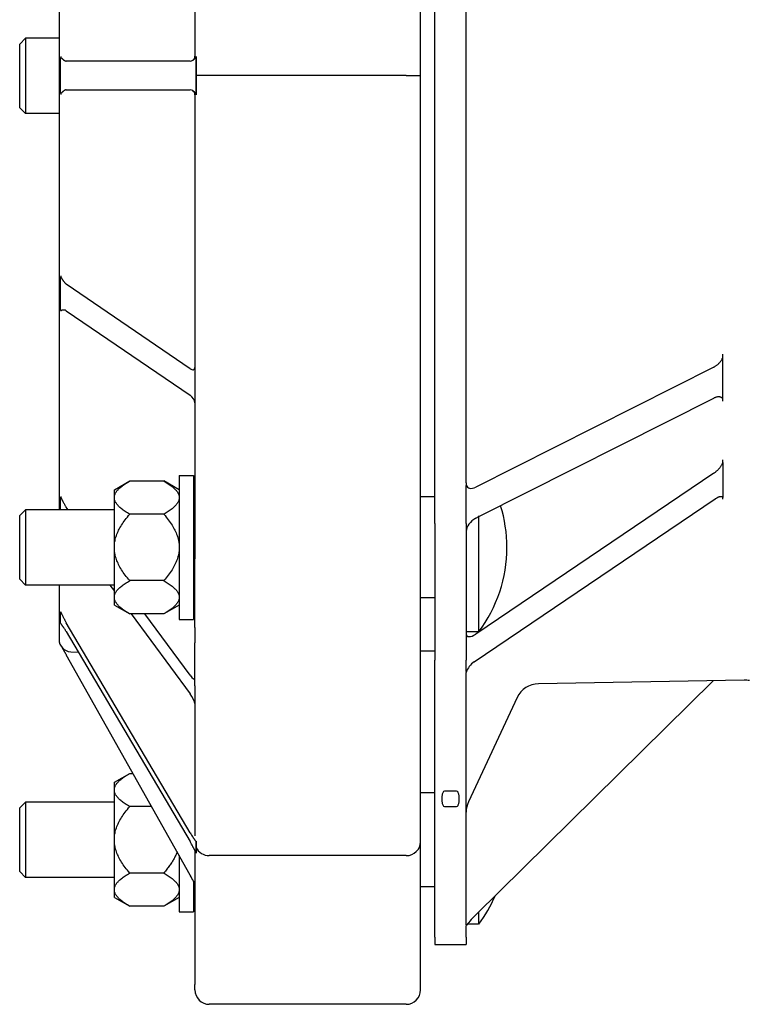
# Model space of a CAD drawing. Header units: millimetres. Extents: x 681 to 4927, y 238 to 1406.
# Tile 1 of 10: x 681 to 832, y 523 to 728. Entities that reach past the tile are written whole.
import ezdxf

# ---------------------------------------------------------------- set-up
doc = ezdxf.new("R2010")
doc.units = ezdxf.units.MM
doc.layers.add('DETAIL', color=2, linetype='Continuous')

msp = doc.modelspace()

# ---------------------------------------------------------------- linework, layer by layer
at = {"layer": 'DETAIL'}
for p, q in [((717.73, 817.17), (717.73, 720.45)), ((764.73, 716.45), (764.73, 817.17)), ((767.73, 623.08), (767.73, 810)), ((689.43, 807.12), (689.43, 625.92)), ((774.23, 631.5), (774.23, 801.4)), ((681.23, 722.99), (682.45, 724.21)), ((681.23, 709.73), (681.23, 722.99)), ((682.45, 724.21), (682.45, 708.51)), ((689.43, 724.21), (682.45, 724.21)), ((689.76, 716.45), (689.76, 720.19)), ((716.73, 719.45), (690.93, 719.45)), ((717.97, 716.45), (717.97, 720.23)), ((689.76, 712.7), (689.76, 716.45)), ((717.97, 712.66), (717.97, 716.45)), ((720.73, 716.45), (717.97, 716.45)), ((761.73, 716.45), (720.73, 716.45)), ((761.73, 716.45), (764.73, 716.45)), ((764.73, 615.72), (764.73, 716.45)), ((690.93, 713.45), (716.73, 713.45)), ((717.73, 712.45), (717.73, 615.72)), ((681.23, 709.73), (682.45, 708.51)), ((689.43, 708.51), (682.45, 708.51)), ((689.76, 670.97), (689.76, 674.43)), ((716.73, 655.33), (690.93, 672.95)), ((689.76, 667.51), (689.76, 670.97)), ((690.93, 667.4), (716.73, 649.78)), ((827.73, 657.74), (827.73, 658.34)), ((827.73, 653.38), (827.73, 657.74)), ((825.84, 655.67), (776.23, 630.65)), ((827.73, 649.01), (827.73, 653.38)), ((777.02, 624.55), (825.84, 649.18)), ((827.73, 648.54), (827.73, 649.01)), ((827.73, 635.79), (827.73, 636.33)), ((827.73, 635.79), (827.73, 632.04)), ((714.45, 633.07), (714.45, 603.07)), ((714.45, 633.07), (717.45, 633.07)), ((717.45, 633.07), (717.45, 603.07)), ((825.85, 633.55), (776.23, 599.99)), ((700.95, 630.07), (704.15, 631.92)), ((704.15, 631.92), (711.25, 631.92)), ((714.45, 630.07), (711.25, 631.92)), ((774.27, 631.06), (774.23, 630.98)), ((774.23, 623.08), (774.23, 630.98)), ((827.73, 632.04), (827.73, 628.45)), ((689.76, 626.09), (689.76, 628.52)), ((700.95, 628.67), (700.95, 630.07)), ((700.95, 628.23), (700.95, 628.67)), ((700.95, 618.51), (700.95, 628.23)), ((767.73, 628.61), (764.73, 628.61)), ((775.93, 594.21), (826.14, 628.18)), ((827.73, 628.12), (827.73, 628.45)), ((689.76, 625.92), (689.76, 626.09)), ((691.32, 625.92), (690.93, 626.45)), ((681.23, 624.7), (682.45, 625.92)), ((681.23, 611.44), (681.23, 624.7)), ((682.45, 625.92), (682.45, 610.22)), ((700.95, 625.92), (682.45, 625.92)), ((711.25, 624.99), (704.15, 624.99)), ((717.73, 625.92), (717.45, 625.92)), ((776.23, 624.15), (776.64, 624.36)), ((776.84, 624.6), (776.84, 621.21)), ((767.73, 623.08), (767.73, 594.55)), ((774.23, 623.08), (774.23, 594.55)), ((776.84, 621.21), (776.84, 600.47)), ((700.95, 617.63), (700.95, 618.51)), ((700.95, 607.9), (700.95, 617.63)), ((717.73, 601.39), (717.73, 615.72)), ((764.73, 601.39), (764.73, 615.72)), ((681.23, 611.44), (682.45, 610.22)), ((700.95, 610.22), (682.45, 610.22)), ((689.43, 610.22), (689.43, 598.88)), ((700.02, 610.22), (700.95, 608.95)), ((711.25, 611.14), (704.15, 611.14)), ((717.73, 610.22), (717.45, 610.22)), ((700.95, 607.46), (700.95, 607.9)), ((700.95, 606.06), (700.95, 607.46)), ((700.95, 606.06), (704.15, 604.22)), ((714.45, 606.06), (711.25, 604.22)), ((767.73, 607.53), (764.73, 607.53)), ((689.76, 603.43), (689.76, 604.59)), ((711.25, 604.22), (704.15, 604.22)), ((704.44, 604.22), (716.73, 587.54)), ((716.73, 591.44), (707.31, 604.22)), ((689.76, 602.28), (689.76, 603.43)), ((716.73, 558.58), (690.93, 602.38)), ((714.45, 603.07), (717.45, 603.07)), ((690.93, 600.53), (716.73, 556.73)), ((717.73, 601.39), (717.73, 598.15)), ((764.73, 598.15), (764.73, 601.39)), ((776.84, 600.47), (774.65, 600.47)), ((717.73, 589.19), (717.73, 598.15)), ((764.73, 589.19), (764.73, 598.15)), ((716.73, 549.77), (690.93, 595.67)), ((691.86, 596.31), (693.47, 596.22)), ((767.73, 596.45), (764.73, 596.45)), ((767.73, 536.79), (767.73, 594.55)), ((774.23, 592.19), (774.23, 594.55)), ((774.29, 592.16), (774.23, 592.19)), ((774.23, 539.42), (774.23, 592)), ((717.73, 589.19), (717.73, 557.96)), ((764.73, 556.67), (764.73, 589.19)), ((825.69, 590.27), (776.23, 541.46)), ((832.18, 590.38), (789.28, 589.63)), ((784.84, 586.75), (774.7, 565.01)), ((700.95, 569.12), (704.15, 570.97)), ((704.15, 570.97), (704.81, 570.97)), ((700.95, 567.72), (700.95, 569.12)), ((700.95, 567.29), (700.95, 567.72)), ((700.95, 557.56), (700.95, 567.29)), ((767.73, 566.93), (764.73, 566.93)), ((772.23, 567.27), (769.73, 567.27)), ((681.23, 563.75), (682.45, 564.97)), ((682.45, 564.97), (682.45, 549.27)), ((700.95, 564.97), (682.45, 564.97)), ((681.23, 550.49), (681.23, 563.75)), ((708.71, 564.04), (704.15, 564.04)), ((769.73, 564.05), (772.23, 564.05)), ((700.95, 556.68), (700.95, 557.56)), ((700.95, 546.95), (700.95, 556.68)), ((717.97, 555.56), (717.97, 556.73)), ((764.73, 526.93), (764.73, 556.67)), ((717.73, 554.86), (717.73, 526.93)), ((717.97, 554.39), (717.97, 555.56)), ((714.45, 553.82), (714.45, 542.12)), ((761.73, 553.82), (720.73, 553.82)), ((681.23, 550.49), (682.45, 549.27)), ((711.25, 550.19), (704.15, 550.19)), ((700.95, 549.27), (682.45, 549.27)), ((717.45, 548.46), (717.45, 542.12)), ((700.95, 546.51), (700.95, 546.95)), ((700.95, 545.12), (700.95, 546.51)), ((767.73, 547.31), (764.73, 547.31)), ((700.95, 545.12), (704.15, 543.27)), ((714.45, 545.12), (711.25, 543.27)), ((711.25, 543.27), (704.15, 543.27)), ((714.45, 542.12), (717.45, 542.12)), ((776.84, 542.07), (776.84, 539.52)), ((774.3, 539.24), (774.23, 539.2)), ((774.23, 536.79), (774.23, 539.2)), ((776.84, 539.52), (774.48, 539.52)), ((767.73, 536.79), (767.73, 535.32)), ((774.23, 536.79), (774.23, 535.32)), ((767.73, 535.32), (774.23, 535.32)), ((717.73, 525.82), (717.73, 526.93)), ((764.73, 525.82), (764.73, 526.93)), ((761.73, 522.82), (720.73, 522.82))]:
    msp.add_line(p, q, dxfattribs=at)
at = {"layer": 'DETAIL', "flags": 128}
for points in [[(689.8, 720.43), (689.8, 720.42), (689.8, 720.41), (689.8, 720.4), (689.8, 720.39), (689.8, 720.38), (689.8, 720.37), (689.79, 720.36), (689.79, 720.35), (689.79, 720.34), (689.79, 720.33), (689.79, 720.32), (689.79, 720.31), (689.79, 720.3), (689.78, 720.29), (689.78, 720.28), (689.78, 720.27), (689.78, 720.26), (689.78, 720.25), (689.77, 720.24), (689.77, 720.23), (689.77, 720.22), (689.77, 720.21), (689.76, 720.2), (689.76, 720.19)], [(689.76, 720.19), (689.79, 720.18), (689.82, 720.17), (689.85, 720.15), (689.89, 720.13), (689.92, 720.1), (689.96, 720.07), (689.99, 720.04), (690.03, 720), (690.08, 719.96), (690.12, 719.92), (690.17, 719.87), (690.21, 719.83), (690.26, 719.79), (690.31, 719.74), (690.36, 719.7), (690.42, 719.66), (690.47, 719.62), (690.53, 719.58), (690.58, 719.55), (690.65, 719.52), (690.71, 719.49), (690.78, 719.47), (690.85, 719.45), (690.93, 719.45)], [(717.28, 719.61), (717.32, 719.64), (717.35, 719.66), (717.39, 719.69), (717.42, 719.72), (717.46, 719.74), (717.49, 719.77), (717.52, 719.8), (717.55, 719.83), (717.59, 719.86), (717.62, 719.89), (717.65, 719.92), (717.68, 719.95), (717.71, 719.98), (717.74, 720), (717.76, 720.03), (717.79, 720.06), (717.82, 720.08), (717.84, 720.11), (717.86, 720.13), (717.89, 720.16), (717.91, 720.18), (717.93, 720.2), (717.95, 720.22), (717.97, 720.23)], [(717.97, 720.23), (717.97, 720.24), (717.97, 720.25), (717.97, 720.26), (717.97, 720.27), (717.97, 720.28), (717.98, 720.28), (717.98, 720.29), (717.98, 720.3), (717.98, 720.31), (717.98, 720.32), (717.98, 720.33), (717.98, 720.34), (717.98, 720.35), (717.98, 720.35), (717.98, 720.36), (717.98, 720.37), (717.98, 720.38), (717.98, 720.39), (717.98, 720.4), (717.98, 720.41), (717.98, 720.42), (717.98, 720.42), (717.98, 720.43), (717.98, 720.44)], [(717.98, 719.45), (717.98, 719.32), (717.98, 719.2), (717.98, 719.07), (717.98, 718.95), (717.98, 718.82), (717.98, 718.7), (717.98, 718.57), (717.98, 718.45), (717.98, 718.32), (717.98, 718.2), (717.98, 718.07), (717.97, 717.95), (717.97, 717.82), (717.97, 717.7), (717.97, 717.57), (717.97, 717.45), (717.97, 717.32), (717.97, 717.2), (717.97, 717.07), (717.97, 716.95), (717.97, 716.82), (717.97, 716.7), (717.97, 716.57), (717.97, 716.45)], [(717.98, 720.44), (717.98, 720.4), (717.98, 720.36), (717.98, 720.32), (717.98, 720.28), (717.98, 720.23), (717.98, 720.19), (717.98, 720.15), (717.98, 720.11), (717.98, 720.07), (717.98, 720.03), (717.98, 719.99), (717.98, 719.94), (717.98, 719.9), (717.98, 719.86), (717.98, 719.82), (717.98, 719.78), (717.98, 719.74), (717.98, 719.7), (717.98, 719.65), (717.98, 719.61), (717.98, 719.57), (717.98, 719.53), (717.98, 719.49), (717.98, 719.45)], [(717.97, 716.45), (717.97, 716.32), (717.97, 716.2), (717.97, 716.07), (717.97, 715.95), (717.97, 715.82), (717.97, 715.7), (717.97, 715.57), (717.97, 715.45), (717.97, 715.32), (717.97, 715.2), (717.97, 715.07), (717.97, 714.95), (717.98, 714.82), (717.98, 714.7), (717.98, 714.57), (717.98, 714.45), (717.98, 714.32), (717.98, 714.2), (717.98, 714.07), (717.98, 713.95), (717.98, 713.82), (717.98, 713.7), (717.98, 713.57), (717.98, 713.45)], [(690.93, 713.45), (690.86, 713.44), (690.8, 713.43), (690.74, 713.42), (690.68, 713.39), (690.62, 713.36), (690.56, 713.33), (690.5, 713.29), (690.44, 713.25), (690.38, 713.21), (690.33, 713.17), (690.28, 713.12), (690.23, 713.08), (690.18, 713.03), (690.13, 712.98), (690.08, 712.94), (690.04, 712.9), (690, 712.86), (689.96, 712.83), (689.92, 712.79), (689.89, 712.77), (689.85, 712.74), (689.82, 712.73), (689.79, 712.71), (689.76, 712.7)], [(689.76, 712.7), (689.76, 712.69), (689.77, 712.68), (689.77, 712.67), (689.77, 712.66), (689.77, 712.66), (689.78, 712.65), (689.78, 712.64), (689.78, 712.63), (689.78, 712.62), (689.78, 712.61), (689.79, 712.6), (689.79, 712.59), (689.79, 712.58), (689.79, 712.57), (689.79, 712.56), (689.79, 712.55), (689.79, 712.54), (689.8, 712.53), (689.8, 712.52), (689.8, 712.51), (689.8, 712.5), (689.8, 712.48), (689.8, 712.47), (689.8, 712.46)], [(717.97, 712.66), (717.95, 712.68), (717.93, 712.7), (717.91, 712.72), (717.89, 712.74), (717.86, 712.76), (717.84, 712.78), (717.82, 712.81), (717.79, 712.84), (717.76, 712.86), (717.74, 712.89), (717.71, 712.92), (717.68, 712.95), (717.65, 712.98), (717.62, 713.01), (717.59, 713.04), (717.55, 713.07), (717.52, 713.09), (717.49, 713.12), (717.46, 713.15), (717.42, 713.18), (717.39, 713.21), (717.35, 713.23), (717.32, 713.26), (717.28, 713.28)], [(717.98, 712.45), (717.98, 712.46), (717.98, 712.47), (717.98, 712.48), (717.98, 712.49), (717.98, 712.5), (717.98, 712.51), (717.98, 712.51), (717.98, 712.52), (717.98, 712.53), (717.98, 712.54), (717.98, 712.55), (717.98, 712.56), (717.98, 712.57), (717.98, 712.58), (717.98, 712.58), (717.98, 712.59), (717.98, 712.6), (717.98, 712.61), (717.97, 712.62), (717.97, 712.63), (717.97, 712.64), (717.97, 712.64), (717.97, 712.65), (717.97, 712.66)], [(717.98, 713.45), (717.98, 713.41), (717.98, 713.36), (717.98, 713.32), (717.98, 713.28), (717.98, 713.24), (717.98, 713.2), (717.98, 713.16), (717.98, 713.12), (717.98, 713.07), (717.98, 713.03), (717.98, 712.99), (717.98, 712.95), (717.98, 712.91), (717.98, 712.87), (717.98, 712.83), (717.98, 712.78), (717.98, 712.74), (717.98, 712.7), (717.98, 712.66), (717.98, 712.62), (717.98, 712.58), (717.98, 712.54), (717.98, 712.49), (717.98, 712.45)], [(689.8, 674.65), (689.8, 674.64), (689.8, 674.63), (689.8, 674.62), (689.8, 674.61), (689.8, 674.61), (689.8, 674.6), (689.79, 674.59), (689.79, 674.58), (689.79, 674.57), (689.79, 674.56), (689.79, 674.55), (689.79, 674.54), (689.79, 674.53), (689.78, 674.52), (689.78, 674.51), (689.78, 674.5), (689.78, 674.49), (689.78, 674.49), (689.77, 674.48), (689.77, 674.47), (689.77, 674.46), (689.77, 674.45), (689.76, 674.44), (689.76, 674.43)], [(689.76, 674.43), (689.79, 674.4), (689.82, 674.37), (689.85, 674.33), (689.89, 674.29), (689.92, 674.24), (689.96, 674.19), (689.99, 674.13), (690.03, 674.07), (690.08, 674), (690.12, 673.93), (690.17, 673.86), (690.21, 673.79), (690.26, 673.72), (690.31, 673.64), (690.36, 673.57), (690.42, 673.49), (690.47, 673.42), (690.53, 673.35), (690.58, 673.27), (690.65, 673.2), (690.71, 673.13), (690.78, 673.06), (690.85, 673), (690.93, 672.95)], [(690.93, 667.4), (690.86, 667.44), (690.8, 667.48), (690.74, 667.5), (690.68, 667.52), (690.62, 667.54), (690.56, 667.55), (690.5, 667.56), (690.44, 667.56), (690.38, 667.56), (690.33, 667.55), (690.28, 667.55), (690.23, 667.54), (690.18, 667.53), (690.13, 667.52), (690.08, 667.51), (690.04, 667.5), (690, 667.5), (689.96, 667.49), (689.92, 667.49), (689.89, 667.49), (689.85, 667.49), (689.82, 667.49), (689.79, 667.5), (689.76, 667.51)], [(689.76, 667.51), (689.76, 667.51), (689.77, 667.5), (689.77, 667.49), (689.77, 667.48), (689.77, 667.47), (689.78, 667.46), (689.78, 667.45), (689.78, 667.44), (689.78, 667.43), (689.78, 667.42), (689.79, 667.41), (689.79, 667.4), (689.79, 667.4), (689.79, 667.39), (689.79, 667.38), (689.79, 667.37), (689.79, 667.36), (689.8, 667.35), (689.8, 667.34), (689.8, 667.33), (689.8, 667.32), (689.8, 667.31), (689.8, 667.3), (689.8, 667.29)], [(825.84, 655.67), (825.94, 655.73), (826.04, 655.78), (826.14, 655.84), (826.24, 655.91), (826.34, 655.98), (826.44, 656.05), (826.53, 656.12), (826.63, 656.2), (826.72, 656.28), (826.81, 656.37), (826.9, 656.46), (826.98, 656.55), (827.06, 656.64), (827.14, 656.73), (827.22, 656.83), (827.29, 656.92), (827.36, 657.02), (827.42, 657.12), (827.48, 657.22), (827.54, 657.32), (827.59, 657.43), (827.64, 657.53), (827.69, 657.64), (827.73, 657.74)], [(827.73, 649.01), (827.68, 649.08), (827.63, 649.15), (827.58, 649.21), (827.52, 649.26), (827.45, 649.3), (827.38, 649.34), (827.31, 649.37), (827.24, 649.4), (827.16, 649.42), (827.08, 649.44), (827, 649.45), (826.91, 649.45), (826.83, 649.45), (826.74, 649.45), (826.66, 649.44), (826.57, 649.43), (826.48, 649.41), (826.39, 649.39), (826.3, 649.36), (826.21, 649.33), (826.12, 649.3), (826.03, 649.26), (825.93, 649.22), (825.84, 649.18)], [(825.85, 633.55), (825.95, 633.62), (826.05, 633.7), (826.15, 633.77), (826.25, 633.85), (826.34, 633.94), (826.44, 634.02), (826.54, 634.11), (826.63, 634.2), (826.72, 634.29), (826.81, 634.39), (826.9, 634.48), (826.98, 634.58), (827.06, 634.68), (827.14, 634.78), (827.22, 634.88), (827.29, 634.98), (827.36, 635.08), (827.42, 635.18), (827.48, 635.28), (827.54, 635.38), (827.59, 635.48), (827.64, 635.59), (827.69, 635.69), (827.73, 635.79)], [(700.95, 628.67), (700.97, 628.8), (701, 628.93), (701.04, 629.06), (701.09, 629.19), (701.15, 629.32), (701.22, 629.45), (701.3, 629.58), (701.39, 629.71), (701.48, 629.84), (701.59, 629.97), (701.71, 630.1), (701.83, 630.24), (701.97, 630.37), (702.12, 630.5), (702.27, 630.64), (702.44, 630.77), (702.62, 630.91), (702.8, 631.05), (703, 631.19), (703.21, 631.33), (703.43, 631.48), (703.66, 631.62), (703.9, 631.77), (704.15, 631.92)], [(711.25, 631.92), (711.5, 631.77), (711.75, 631.62), (711.98, 631.48), (712.19, 631.33), (712.4, 631.19), (712.6, 631.05), (712.79, 630.91), (712.96, 630.77), (713.13, 630.64), (713.28, 630.5), (713.43, 630.37), (713.57, 630.24), (713.69, 630.1), (713.81, 629.97), (713.92, 629.84), (714.01, 629.71), (714.1, 629.58), (714.18, 629.45), (714.25, 629.32), (714.31, 629.19), (714.36, 629.06), (714.4, 628.93), (714.43, 628.8), (714.45, 628.67)], [(689.8, 628.67), (689.8, 628.67), (689.8, 628.66), (689.8, 628.65), (689.8, 628.65), (689.8, 628.64), (689.8, 628.63), (689.79, 628.63), (689.79, 628.62), (689.79, 628.62), (689.79, 628.61), (689.79, 628.6), (689.79, 628.6), (689.79, 628.59), (689.78, 628.58), (689.78, 628.58), (689.78, 628.57), (689.78, 628.56), (689.78, 628.56), (689.77, 628.55), (689.77, 628.55), (689.77, 628.54), (689.77, 628.53), (689.76, 628.53), (689.76, 628.52)], [(689.76, 628.52), (689.79, 628.47), (689.82, 628.42), (689.85, 628.37), (689.89, 628.31), (689.92, 628.24), (689.96, 628.17), (689.99, 628.1), (690.03, 628.02), (690.08, 627.94), (690.12, 627.85), (690.17, 627.76), (690.21, 627.67), (690.26, 627.58), (690.31, 627.48), (690.36, 627.38), (690.42, 627.28), (690.47, 627.19), (690.53, 627.09), (690.58, 626.98), (690.65, 626.88), (690.71, 626.77), (690.78, 626.66), (690.85, 626.56), (690.93, 626.45)], [(704.15, 624.99), (703.9, 625.14), (703.66, 625.29), (703.43, 625.43), (703.21, 625.57), (703, 625.72), (702.8, 625.86), (702.62, 625.99), (702.44, 626.13), (702.27, 626.27), (702.12, 626.4), (701.97, 626.54), (701.83, 626.67), (701.71, 626.8), (701.59, 626.94), (701.48, 627.07), (701.39, 627.2), (701.3, 627.33), (701.22, 627.46), (701.15, 627.59), (701.09, 627.72), (701.04, 627.85), (701, 627.98), (700.97, 628.1), (700.95, 628.23)], [(714.45, 628.23), (714.43, 628.1), (714.4, 627.98), (714.36, 627.85), (714.31, 627.72), (714.25, 627.59), (714.18, 627.46), (714.1, 627.33), (714.01, 627.2), (713.92, 627.07), (713.81, 626.94), (713.69, 626.8), (713.57, 626.67), (713.43, 626.54), (713.28, 626.4), (713.13, 626.27), (712.96, 626.13), (712.79, 625.99), (712.6, 625.86), (712.4, 625.72), (712.19, 625.57), (711.98, 625.43), (711.75, 625.29), (711.5, 625.14), (711.25, 624.99)], [(827.73, 628.45), (827.69, 628.49), (827.65, 628.53), (827.6, 628.56), (827.55, 628.58), (827.49, 628.6), (827.43, 628.62), (827.37, 628.62), (827.31, 628.63), (827.24, 628.63), (827.18, 628.62), (827.11, 628.61), (827.04, 628.6), (826.97, 628.58), (826.89, 628.56), (826.82, 628.53), (826.75, 628.51), (826.67, 628.48), (826.6, 628.44), (826.52, 628.4), (826.44, 628.36), (826.37, 628.32), (826.29, 628.28), (826.21, 628.23), (826.14, 628.18)], [(700.95, 618.51), (700.97, 618.76), (701, 619.02), (701.04, 619.28), (701.09, 619.54), (701.15, 619.8), (701.22, 620.06), (701.3, 620.32), (701.39, 620.58), (701.48, 620.84), (701.59, 621.1), (701.71, 621.37), (701.83, 621.63), (701.97, 621.9), (702.12, 622.17), (702.27, 622.44), (702.44, 622.71), (702.62, 622.98), (702.8, 623.26), (703, 623.54), (703.21, 623.82), (703.43, 624.11), (703.66, 624.4), (703.9, 624.69), (704.15, 624.99)], [(711.25, 624.99), (711.5, 624.69), (711.75, 624.4), (711.98, 624.11), (712.19, 623.82), (712.4, 623.54), (712.6, 623.26), (712.79, 622.98), (712.96, 622.71), (713.13, 622.44), (713.28, 622.17), (713.43, 621.9), (713.57, 621.63), (713.69, 621.37), (713.81, 621.1), (713.92, 620.84), (714.01, 620.58), (714.1, 620.32), (714.18, 620.06), (714.25, 619.8), (714.31, 619.54), (714.36, 619.28), (714.4, 619.02), (714.43, 618.76), (714.45, 618.51)], [(776.84, 624.6), (776.85, 624.6), (776.86, 624.59), (776.86, 624.59), (776.87, 624.59), (776.88, 624.59), (776.89, 624.59), (776.89, 624.58), (776.9, 624.58), (776.91, 624.58), (776.92, 624.58), (776.92, 624.58), (776.93, 624.57), (776.94, 624.57), (776.94, 624.57), (776.95, 624.57), (776.96, 624.57), (776.97, 624.56), (776.97, 624.56), (776.98, 624.56), (776.99, 624.56), (777, 624.55), (777, 624.55), (777.01, 624.55), (777.02, 624.55)], [(704.15, 611.14), (703.9, 611.44), (703.66, 611.73), (703.43, 612.02), (703.21, 612.31), (703, 612.59), (702.8, 612.87), (702.62, 613.15), (702.44, 613.42), (702.27, 613.7), (702.12, 613.97), (701.97, 614.24), (701.83, 614.5), (701.71, 614.77), (701.59, 615.03), (701.48, 615.29), (701.39, 615.55), (701.3, 615.81), (701.22, 616.07), (701.15, 616.33), (701.09, 616.59), (701.04, 616.85), (701, 617.11), (700.97, 617.37), (700.95, 617.63)], [(714.45, 617.63), (714.43, 617.37), (714.4, 617.11), (714.36, 616.85), (714.31, 616.59), (714.25, 616.33), (714.18, 616.07), (714.1, 615.81), (714.01, 615.55), (713.92, 615.29), (713.81, 615.03), (713.69, 614.77), (713.57, 614.5), (713.43, 614.24), (713.28, 613.97), (713.13, 613.7), (712.96, 613.42), (712.79, 613.15), (712.6, 612.87), (712.4, 612.59), (712.19, 612.31), (711.98, 612.02), (711.75, 611.73), (711.5, 611.44), (711.25, 611.14)], [(700.95, 607.9), (700.97, 608.03), (701, 608.16), (701.04, 608.29), (701.09, 608.42), (701.15, 608.54), (701.22, 608.67), (701.3, 608.8), (701.39, 608.93), (701.48, 609.07), (701.59, 609.2), (701.71, 609.33), (701.83, 609.46), (701.97, 609.59), (702.12, 609.73), (702.27, 609.86), (702.44, 610), (702.62, 610.14), (702.8, 610.28), (703, 610.42), (703.21, 610.56), (703.43, 610.7), (703.66, 610.85), (703.9, 610.99), (704.15, 611.14)], [(711.25, 611.14), (711.5, 610.99), (711.75, 610.85), (711.98, 610.7), (712.19, 610.56), (712.4, 610.42), (712.6, 610.28), (712.79, 610.14), (712.96, 610), (713.13, 609.86), (713.28, 609.73), (713.43, 609.59), (713.57, 609.46), (713.69, 609.33), (713.81, 609.2), (713.92, 609.07), (714.01, 608.93), (714.1, 608.8), (714.18, 608.67), (714.25, 608.54), (714.31, 608.42), (714.36, 608.29), (714.4, 608.16), (714.43, 608.03), (714.45, 607.9)], [(704.15, 604.22), (703.9, 604.36), (703.66, 604.51), (703.43, 604.66), (703.21, 604.8), (703, 604.94), (702.8, 605.08), (702.62, 605.22), (702.44, 605.36), (702.27, 605.49), (702.12, 605.63), (701.97, 605.76), (701.83, 605.9), (701.71, 606.03), (701.59, 606.16), (701.48, 606.29), (701.39, 606.42), (701.3, 606.55), (701.22, 606.68), (701.15, 606.81), (701.09, 606.94), (701.04, 607.07), (701, 607.2), (700.97, 607.33), (700.95, 607.46)], [(714.45, 607.46), (714.43, 607.33), (714.4, 607.2), (714.36, 607.07), (714.31, 606.94), (714.25, 606.81), (714.18, 606.68), (714.1, 606.55), (714.01, 606.42), (713.92, 606.29), (713.81, 606.16), (713.69, 606.03), (713.57, 605.9), (713.43, 605.76), (713.28, 605.63), (713.13, 605.49), (712.96, 605.36), (712.79, 605.22), (712.6, 605.08), (712.4, 604.94), (712.19, 604.8), (711.98, 604.66), (711.75, 604.51), (711.5, 604.36), (711.25, 604.22)], [(689.8, 604.66), (689.8, 604.66), (689.8, 604.66), (689.8, 604.65), (689.8, 604.65), (689.8, 604.65), (689.8, 604.64), (689.79, 604.64), (689.79, 604.64), (689.79, 604.64), (689.79, 604.63), (689.79, 604.63), (689.79, 604.63), (689.79, 604.62), (689.78, 604.62), (689.78, 604.62), (689.78, 604.61), (689.78, 604.61), (689.78, 604.61), (689.77, 604.61), (689.77, 604.6), (689.77, 604.6), (689.77, 604.6), (689.76, 604.59), (689.76, 604.59)], [(689.76, 604.59), (689.79, 604.53), (689.82, 604.48), (689.85, 604.42), (689.89, 604.35), (689.92, 604.29), (689.96, 604.22), (689.99, 604.14), (690.03, 604.07), (690.08, 603.98), (690.12, 603.89), (690.17, 603.8), (690.21, 603.71), (690.26, 603.61), (690.31, 603.52), (690.36, 603.42), (690.42, 603.31), (690.47, 603.21), (690.53, 603.1), (690.58, 602.99), (690.65, 602.88), (690.71, 602.75), (690.78, 602.63), (690.85, 602.51), (690.93, 602.38)], [(690.93, 600.53), (690.86, 600.63), (690.8, 600.73), (690.74, 600.83), (690.68, 600.93), (690.62, 601.03), (690.56, 601.12), (690.5, 601.21), (690.44, 601.29), (690.38, 601.37), (690.33, 601.45), (690.28, 601.53), (690.23, 601.6), (690.18, 601.67), (690.13, 601.74), (690.08, 601.8), (690.04, 601.86), (690, 601.92), (689.96, 601.98), (689.92, 602.03), (689.89, 602.08), (689.85, 602.13), (689.82, 602.18), (689.79, 602.23), (689.76, 602.28)], [(689.8, 602.22), (689.8, 602.22), (689.8, 602.22), (689.8, 602.22), (689.8, 602.21), (689.8, 602.21), (689.8, 602.21), (689.8, 602.21), (689.8, 602.21), (689.8, 602.21), (689.8, 602.21), (689.8, 602.21), (689.8, 602.21), (689.8, 602.21), (689.8, 602.21), (689.8, 602.21), (689.8, 602.21), (689.8, 602.21), (689.8, 602.21), (689.8, 602.2), (689.8, 602.2), (689.8, 602.2), (689.8, 602.2), (689.8, 602.2), (689.8, 602.2)], [(774.66, 600.47), (774.62, 600.47), (774.59, 600.47), (774.56, 600.47), (774.53, 600.47), (774.5, 600.47), (774.47, 600.47), (774.44, 600.47), (774.42, 600.48), (774.4, 600.48), (774.38, 600.48), (774.36, 600.48), (774.34, 600.49), (774.32, 600.49), (774.3, 600.5), (774.29, 600.5), (774.28, 600.5), (774.27, 600.51), (774.26, 600.51), (774.25, 600.52), (774.24, 600.53), (774.24, 600.53), (774.23, 600.54), (774.23, 600.55), (774.23, 600.55)], [(690.03, 597.23), (690.05, 597.18), (690.08, 597.13), (690.11, 597.08), (690.14, 597.03), (690.17, 596.98), (690.21, 596.92), (690.24, 596.87), (690.27, 596.81), (690.3, 596.75), (690.34, 596.7), (690.37, 596.64), (690.41, 596.57), (690.45, 596.51), (690.48, 596.45), (690.52, 596.38), (690.56, 596.32), (690.6, 596.24), (690.64, 596.17), (690.69, 596.09), (690.73, 596.01), (690.78, 595.93), (690.83, 595.85), (690.88, 595.76), (690.93, 595.67)], [(700.95, 567.72), (700.97, 567.85), (701, 567.98), (701.04, 568.11), (701.09, 568.24), (701.15, 568.37), (701.22, 568.5), (701.3, 568.63), (701.39, 568.76), (701.48, 568.89), (701.59, 569.02), (701.71, 569.15), (701.83, 569.29), (701.97, 569.42), (702.12, 569.55), (702.27, 569.69), (702.44, 569.83), (702.62, 569.96), (702.8, 570.1), (703, 570.24), (703.21, 570.38), (703.43, 570.53), (703.66, 570.67), (703.9, 570.82), (704.15, 570.97)], [(704.15, 564.04), (703.9, 564.19), (703.66, 564.34), (703.43, 564.48), (703.21, 564.63), (703, 564.77), (702.8, 564.91), (702.62, 565.05), (702.44, 565.18), (702.27, 565.32), (702.12, 565.46), (701.97, 565.59), (701.83, 565.72), (701.71, 565.86), (701.59, 565.99), (701.48, 566.12), (701.39, 566.25), (701.3, 566.38), (701.22, 566.51), (701.15, 566.64), (701.09, 566.77), (701.04, 566.9), (701, 567.03), (700.97, 567.16), (700.95, 567.29)], [(769.73, 567.27), (769.52, 567.16), (769.43, 567.03), (769.36, 566.9), (769.31, 566.76), (769.27, 566.63), (769.23, 566.49), (769.21, 566.35), (769.19, 566.2), (769.17, 566.06), (769.16, 565.93), (769.15, 565.79), (769.15, 565.66), (769.15, 565.53), (769.16, 565.39), (769.17, 565.25), (769.19, 565.11), (769.21, 564.97), (769.23, 564.83), (769.27, 564.69), (769.31, 564.55), (769.36, 564.42), (769.43, 564.29), (769.52, 564.16), (769.73, 564.05)], [(772.23, 564.05), (772.44, 564.16), (772.54, 564.29), (772.6, 564.42), (772.65, 564.55), (772.7, 564.69), (772.73, 564.83), (772.76, 564.97), (772.78, 565.11), (772.79, 565.25), (772.8, 565.39), (772.81, 565.53), (772.81, 565.66), (772.81, 565.79), (772.8, 565.93), (772.79, 566.06), (772.78, 566.2), (772.76, 566.35), (772.73, 566.49), (772.7, 566.63), (772.65, 566.76), (772.6, 566.9), (772.54, 567.03), (772.44, 567.16), (772.23, 567.27)], [(700.95, 557.56), (700.97, 557.82), (701, 558.07), (701.04, 558.33), (701.09, 558.59), (701.15, 558.85), (701.22, 559.11), (701.3, 559.37), (701.39, 559.63), (701.48, 559.89), (701.59, 560.15), (701.71, 560.42), (701.83, 560.68), (701.97, 560.95), (702.12, 561.22), (702.27, 561.49), (702.44, 561.76), (702.62, 562.04), (702.8, 562.31), (703, 562.59), (703.21, 562.88), (703.43, 563.16), (703.66, 563.45), (703.9, 563.75), (704.15, 564.04)], [(704.15, 550.19), (703.9, 550.49), (703.66, 550.78), (703.43, 551.07), (703.21, 551.36), (703, 551.64), (702.8, 551.92), (702.62, 552.2), (702.44, 552.48), (702.27, 552.75), (702.12, 553.02), (701.97, 553.29), (701.83, 553.55), (701.71, 553.82), (701.59, 554.08), (701.48, 554.34), (701.39, 554.61), (701.3, 554.87), (701.22, 555.13), (701.15, 555.39), (701.09, 555.64), (701.04, 555.9), (701, 556.16), (700.97, 556.42), (700.95, 556.68)], [(717.28, 557.7), (717.32, 557.65), (717.35, 557.6), (717.39, 557.54), (717.42, 557.49), (717.46, 557.44), (717.49, 557.39), (717.53, 557.35), (717.56, 557.3), (717.59, 557.25), (717.62, 557.21), (717.65, 557.17), (717.68, 557.12), (717.71, 557.08), (717.74, 557.04), (717.77, 557), (717.8, 556.97), (717.82, 556.93), (717.85, 556.9), (717.87, 556.87), (717.89, 556.84), (717.91, 556.81), (717.93, 556.78), (717.95, 556.75), (717.97, 556.73)], [(717.97, 556.73), (717.97, 556.73), (717.97, 556.73), (717.97, 556.74), (717.97, 556.74), (717.97, 556.75), (717.98, 556.75), (717.98, 556.75), (717.98, 556.76), (717.98, 556.76), (717.98, 556.77), (717.98, 556.77), (717.98, 556.77), (717.98, 556.78), (717.98, 556.78), (717.98, 556.78), (717.98, 556.79), (717.98, 556.79), (717.98, 556.79), (717.98, 556.8), (717.98, 556.8), (717.98, 556.8), (717.98, 556.81), (717.98, 556.81), (717.98, 556.81)], [(717.98, 556.5), (717.98, 556.46), (717.98, 556.42), (717.98, 556.38), (717.98, 556.34), (717.98, 556.3), (717.98, 556.26), (717.98, 556.22), (717.98, 556.18), (717.98, 556.14), (717.98, 556.11), (717.98, 556.07), (717.97, 556.03), (717.97, 555.99), (717.97, 555.95), (717.97, 555.91), (717.97, 555.87), (717.97, 555.83), (717.97, 555.79), (717.97, 555.75), (717.97, 555.71), (717.97, 555.67), (717.97, 555.63), (717.97, 555.6), (717.97, 555.56)], [(717.98, 556.81), (717.98, 556.8), (717.98, 556.78), (717.98, 556.77), (717.98, 556.76), (717.98, 556.75), (717.98, 556.73), (717.98, 556.72), (717.98, 556.71), (717.98, 556.69), (717.98, 556.68), (717.98, 556.67), (717.98, 556.65), (717.98, 556.64), (717.98, 556.63), (717.98, 556.62), (717.98, 556.6), (717.98, 556.59), (717.98, 556.58), (717.98, 556.56), (717.98, 556.55), (717.98, 556.54), (717.98, 556.52), (717.98, 556.51), (717.98, 556.5)], [(714.01, 554.6), (713.95, 554.43), (713.88, 554.25), (713.81, 554.08), (713.73, 553.9), (713.65, 553.73), (713.57, 553.55), (713.48, 553.37), (713.38, 553.19), (713.28, 553.02), (713.18, 552.84), (713.07, 552.65), (712.96, 552.47), (712.85, 552.29), (712.72, 552.11), (712.6, 551.92), (712.47, 551.73), (712.33, 551.55), (712.19, 551.36), (712.05, 551.17), (711.9, 550.98), (711.75, 550.78), (711.59, 550.59), (711.42, 550.39), (711.25, 550.19)], [(717.97, 554.39), (717.95, 554.42), (717.93, 554.46), (717.91, 554.5), (717.89, 554.55), (717.86, 554.6), (717.84, 554.64), (717.82, 554.69), (717.79, 554.74), (717.76, 554.8), (717.74, 554.85), (717.71, 554.91), (717.68, 554.97), (717.65, 555.03), (717.62, 555.09), (717.59, 555.15), (717.55, 555.21), (717.52, 555.28), (717.49, 555.34), (717.46, 555.41), (717.42, 555.48), (717.39, 555.54), (717.35, 555.61), (717.32, 555.68), (717.28, 555.75)], [(717.97, 555.56), (717.97, 555.52), (717.97, 555.48), (717.97, 555.44), (717.97, 555.4), (717.97, 555.37), (717.97, 555.33), (717.97, 555.29), (717.97, 555.25), (717.97, 555.22), (717.97, 555.18), (717.97, 555.14), (717.97, 555.1), (717.98, 555.06), (717.98, 555.03), (717.98, 554.99), (717.98, 554.95), (717.98, 554.91), (717.98, 554.87), (717.98, 554.83), (717.98, 554.8), (717.98, 554.76), (717.98, 554.72), (717.98, 554.68), (717.98, 554.64)], [(717.98, 554.34), (717.98, 554.35), (717.98, 554.35), (717.98, 554.35), (717.98, 554.35), (717.98, 554.35), (717.98, 554.36), (717.98, 554.36), (717.98, 554.36), (717.98, 554.36), (717.98, 554.37), (717.98, 554.37), (717.98, 554.37), (717.98, 554.37), (717.98, 554.37), (717.98, 554.37), (717.98, 554.38), (717.98, 554.38), (717.98, 554.38), (717.97, 554.38), (717.97, 554.38), (717.97, 554.38), (717.97, 554.38), (717.97, 554.39), (717.97, 554.39)], [(717.98, 554.64), (717.98, 554.63), (717.98, 554.62), (717.98, 554.61), (717.98, 554.59), (717.98, 554.58), (717.98, 554.57), (717.98, 554.56), (717.98, 554.54), (717.98, 554.53), (717.98, 554.52), (717.98, 554.51), (717.98, 554.49), (717.98, 554.48), (717.98, 554.47), (717.98, 554.46), (717.98, 554.44), (717.98, 554.43), (717.98, 554.42), (717.98, 554.41), (717.98, 554.39), (717.98, 554.38), (717.98, 554.37), (717.98, 554.35), (717.98, 554.34)], [(700.95, 546.95), (700.97, 547.08), (701, 547.21), (701.04, 547.34), (701.09, 547.47), (701.15, 547.6), (701.22, 547.73), (701.3, 547.86), (701.39, 547.99), (701.48, 548.12), (701.59, 548.25), (701.71, 548.38), (701.83, 548.51), (701.97, 548.65), (702.12, 548.78), (702.27, 548.92), (702.44, 549.05), (702.62, 549.19), (702.8, 549.33), (703, 549.47), (703.21, 549.61), (703.43, 549.75), (703.66, 549.9), (703.9, 550.04), (704.15, 550.19)], [(711.25, 550.19), (711.5, 550.04), (711.75, 549.9), (711.98, 549.75), (712.19, 549.61), (712.4, 549.47), (712.6, 549.33), (712.79, 549.19), (712.96, 549.05), (713.13, 548.92), (713.28, 548.78), (713.43, 548.65), (713.57, 548.51), (713.69, 548.38), (713.81, 548.25), (713.92, 548.12), (714.01, 547.99), (714.1, 547.86), (714.18, 547.73), (714.25, 547.6), (714.31, 547.47), (714.36, 547.34), (714.4, 547.21), (714.43, 547.08), (714.45, 546.95)], [(704.15, 543.27), (703.9, 543.42), (703.66, 543.56), (703.43, 543.71), (703.21, 543.85), (703, 543.99), (702.8, 544.13), (702.62, 544.27), (702.44, 544.41), (702.27, 544.55), (702.12, 544.68), (701.97, 544.81), (701.83, 544.95), (701.71, 545.08), (701.59, 545.21), (701.48, 545.34), (701.39, 545.47), (701.3, 545.6), (701.22, 545.73), (701.15, 545.86), (701.09, 545.99), (701.04, 546.12), (701, 546.25), (700.97, 546.38), (700.95, 546.51)], [(714.45, 546.51), (714.43, 546.38), (714.4, 546.25), (714.36, 546.12), (714.31, 545.99), (714.25, 545.86), (714.18, 545.73), (714.1, 545.6), (714.01, 545.47), (713.92, 545.34), (713.81, 545.21), (713.69, 545.08), (713.57, 544.95), (713.43, 544.81), (713.28, 544.68), (713.13, 544.55), (712.96, 544.41), (712.79, 544.27), (712.6, 544.13), (712.4, 543.99), (712.19, 543.85), (711.98, 543.71), (711.75, 543.56), (711.5, 543.42), (711.25, 543.27)]]:
    msp.add_lwpolyline(points, dxfattribs=at)
at = {"layer": 'DETAIL'}
for centre, radius, start, end in [((716.73, 720.45), 1, 270, 303.3124), ((716.73, 720.45), 1, 303.3124, 0), ((716.73, 712.45), 1, 56.6876, 90), ((716.73, 712.45), 1, 0, 56.6876), ((753.43, 618.05), 29.3, 0.0357, 17.3017), ((753.43, 618.08), 29.3, 323.0366, 359.9643), ((692, 598.88), 2.57, 180, 266.7074), ((789.37, 584.64), 5, 91, 155), ((832.35, 580.38), 10, 84.6373, 91), ((779.23, 562.9), 5, 155, 180), ((753.43, 557.14), 29.3, 323.0366, 336.602), ((720.73, 525.82), 3, 180, 270), ((761.73, 525.82), 3, 270, 0)]:
    msp.add_arc(centre, radius, start, end, dxfattribs=at)
for centre, major_axis, ratio, start_param, end_param in [((716.73, 656.25), (-0.85, 1.07), 0.496345, 2.130144, 3.700941), ((716.73, 648.86), (-0.85, 1.07), 0.496345, 3.700941, 5.271737), ((776.23, 631.5), (0, -2.31), 0.866025, 4.712389, 4.90522), ((776.23, 632.38), (-1.73, -1.74), 0.574811, 5.952425, 7.330391), ((776.23, 622.42), (-1.73, -1.74), 0.574811, 4.188799, 5.759595), ((787.63, 618.07), (15.04, 15.31), 0.577306, 1.706545, 1.721065), ((776.23, 601.47), (-1.83, -1.84), 0.441934, 5.864321, 7.435118), ((775.93, 592.95), (-1.55, -1.56), 0.441934, 4.293525, 5.606925), ((716.73, 592.09), (0.95, -1.49), 0.2076, 5.027173, 6.597969), ((775.93, 592), (-1.7, 0), 0.356822, 6.025788, 6.283185), ((716.73, 586.89), (0.95, -1.49), 0.2076, 0.314784, 1.88558), ((716.73, 558.89), (0.99, -1.72), 0.078196, 4.84756, 5.428971), ((716.73, 556.42), (0.99, -1.72), 0.078196, 1.124557, 1.705968), ((761.73, 556.67), (3, 0), 0.951157, 4.712389, 6.283185), ((720.73, 556.67), (-3, 0), 0.951157, 0.400935, 1.570796), ((716.73, 549.69), (1, -1.78), 0.018817, 0.033512, 1.604309), ((776.23, 541.05), (-1.99, -2.01), 0.104202, 4.607673, 5.922852), ((776.23, 539.42), (2, 0), 0.356822, 3.141593, 3.39721)]:
    msp.add_ellipse(centre, major_axis=major_axis, ratio=ratio, start_param=start_param, end_param=end_param, dxfattribs=at)

doc.saveas('drawing.dxf')
